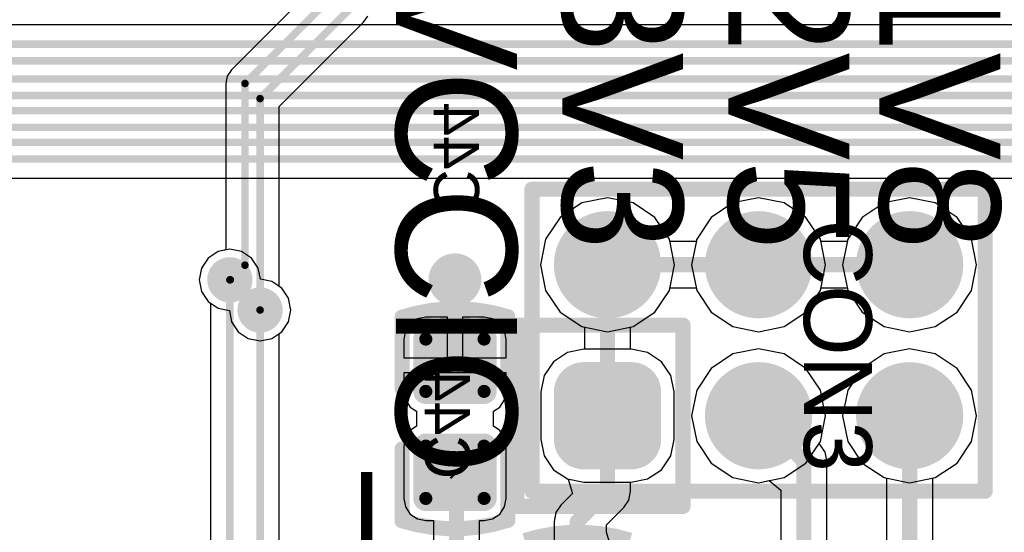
# Model space of a CAD drawing. Header units: millimetres. Extents: x 1.4 to 10.4, y 0 to 10.9.
# Tile 52 of 177: x 4.461 to 5.113, y 3.718 to 4.057. Entities that reach past the tile are written whole.
import ezdxf

# ---------------------------------------------------------------- set-up
doc = ezdxf.new("R2010")
doc.units = ezdxf.units.MM
doc.header["$MEASUREMENT"] = 0
for name, color, linetype in [('BottomLayer', 5, 'Continuous'), ('BottomOverlay', 54, 'Continuous'), ('BottomPaste', 16, 'Continuous'), ('BottomSolder', 6, 'Continuous'), ('DrillDrawing', 1, 'Continuous'), ('DrillGuide', 244, 'Continuous'), ('InternalPlane1', 76, 'Continuous'), ('InternalPlane2', 16, 'Continuous'), ('Mechanical31', 56, 'Continuous'), ('Mechanical32', 56, 'Continuous'), ('MultiLayer', 9, 'Continuous'), ('TopLayer', 1, 'Continuous'), ('TopOverlay', 2, 'Continuous'), ('TopSolder', 216, 'Continuous')]:
    doc.layers.add(name, color=color, linetype=linetype)

msp = doc.modelspace()

# ---------------------------------------------------------------- linework, layer by layer
at = {"layer": 'BottomLayer'}
for p, q in [((5.6907209, 4.0537449), (3.8392791, 4.0537449)), ((4.2452791, 3.9522551), (5.76, 3.9522551)), ((4.85, 3.9393481), (4.8330287, 3.9359723)), ((4.8669713, 3.9359723), (4.85, 3.9393481)), ((4.95, 3.9393481), (4.9330287, 3.9359723)), ((4.9669713, 3.9359723), (4.95, 3.9393481)), ((5.05, 3.9393481), (5.0330287, 3.9359723)), ((5.0669713, 3.9359723), (5.05, 3.9393481)), ((4.8330287, 3.9359723), (4.8186412, 3.9263588)), ((4.8813588, 3.9263588), (4.8669713, 3.9359723)), ((4.9330287, 3.9359723), (4.9186412, 3.9263588)), ((4.9813588, 3.9263588), (4.9669713, 3.9359723)), ((5.0330287, 3.9359723), (5.0186412, 3.9263588)), ((5.0813588, 3.9263588), (5.0669713, 3.9359723)), ((4.8186412, 3.9263588), (4.8090277, 3.9119713)), ((4.8909723, 3.9119713), (4.8813588, 3.9263588)), ((4.9186412, 3.9263588), (4.9090277, 3.9119713)), ((4.9909723, 3.9119713), (4.9813588, 3.9263588)), ((5.0186412, 3.9263588), (5.0090277, 3.9119713)), ((5.0909723, 3.9119713), (5.0813588, 3.9263588)), ((4.8090277, 3.9119713), (4.8056519, 3.895)), ((4.891306, 3.9102939), (4.8909723, 3.9119713)), ((4.9090277, 3.9119713), (4.908694, 3.9102939)), ((4.991306, 3.9102939), (4.9909723, 3.9119713)), ((5.0090277, 3.9119713), (5.008694, 3.9102939)), ((5.0943481, 3.895), (5.0909723, 3.9119713)), ((4.6, 3.9053918), (4.5921964, 3.9038396)), ((4.6078036, 3.9038396), (4.6, 3.9053918)), ((4.908694, 3.9102939), (4.891306, 3.9102939)), ((5.008694, 3.9102939), (4.991306, 3.9102939)), ((4.5855808, 3.8994192), (4.5811604, 3.8928036)), ((4.5921964, 3.9038396), (4.5855808, 3.8994192)), ((4.6144192, 3.8994192), (4.6078036, 3.9038396)), ((4.6188396, 3.8928036), (4.6144192, 3.8994192)), ((4.5811604, 3.8928036), (4.5796082, 3.885)), ((4.6203268, 3.8853268), (4.6188396, 3.8928036)), ((4.8056519, 3.895), (4.8090277, 3.8780287)), ((5.0909723, 3.8780287), (5.0943481, 3.895)), ((4.5796082, 3.885), (4.5811604, 3.8771964)), ((4.6278036, 3.8838396), (4.6203268, 3.8853268)), ((4.6344192, 3.8794192), (4.6278036, 3.8838396)), ((4.6388396, 3.8728036), (4.6344192, 3.8794192)), ((4.8909723, 3.8780287), (4.891306, 3.8797061)), ((4.891306, 3.8797061), (4.908694, 3.8797061)), ((4.908694, 3.8797061), (4.9090277, 3.8780287)), ((4.9909723, 3.8780287), (4.991306, 3.8797061)), ((4.991306, 3.8797061), (5.008694, 3.8797061)), ((5.008694, 3.8797061), (5.0090277, 3.8780287)), ((4.5811604, 3.8771964), (4.5855808, 3.8705808)), ((4.6403918, 3.865), (4.6388396, 3.8728036)), ((4.8090277, 3.8780287), (4.8186412, 3.8636412)), ((4.8813588, 3.8636412), (4.8909723, 3.8780287)), ((4.9090277, 3.8780287), (4.9186412, 3.8636412)), ((4.9813588, 3.8636412), (4.9909723, 3.8780287)), ((5.0090277, 3.8780287), (5.0186412, 3.8636412)), ((5.0813588, 3.8636412), (5.0909723, 3.8780287)), ((4.5855808, 3.8705808), (4.5872551, 3.8694621)), ((4.5872551, 3.8694621), (4.5872551, 3.5750001)), ((4.6388396, 3.8571964), (4.6403918, 3.865)), ((4.7241171, 3.8592552), (4.7193768, 3.8560878)), ((4.7297087, 3.8603674), (4.7241171, 3.8592552)), ((4.744, 3.8603674), (4.7297087, 3.8603674)), ((4.744, 3.8334331), (4.744, 3.8603674)), ((4.7682913, 3.8603674), (4.754, 3.8603674)), ((4.754, 3.8603674), (4.754, 3.8334331)), ((4.7738829, 3.8592552), (4.7682913, 3.8603674)), ((4.7786232, 3.8560878), (4.7738829, 3.8592552)), ((4.8186412, 3.8636412), (4.8330287, 3.8540277)), ((4.8669713, 3.8540277), (4.8813588, 3.8636412)), ((4.9186412, 3.8636412), (4.9330287, 3.8540277)), ((4.9669713, 3.8540277), (4.9813588, 3.8636412)), ((5.0186412, 3.8636412), (5.0330287, 3.8540277)), ((5.0669713, 3.8540277), (5.0813588, 3.8636412)), ((4.6344192, 3.8505808), (4.6388396, 3.8571964)), ((4.7193768, 3.8560878), (4.7162094, 3.8513475)), ((4.7817906, 3.8513475), (4.7786232, 3.8560878)), ((4.8330287, 3.8540277), (4.8347061, 3.853694)), ((4.8347061, 3.853694), (4.8347061, 3.8390396)), ((4.8652939, 3.853694), (4.8669713, 3.8540277)), ((4.8652939, 3.8390396), (4.8652939, 3.853694)), ((4.9330287, 3.8540277), (4.95, 3.8506519)), ((4.95, 3.8506519), (4.9669713, 3.8540277)), ((5.0330287, 3.8540277), (5.05, 3.8506519)), ((5.05, 3.8506519), (5.0669713, 3.8540277)), ((4.6327449, 3.8494621), (4.6344192, 3.8505808)), ((4.6327449, 3.5802791), (4.6327449, 3.8494621)), ((4.7162094, 3.8513475), (4.7150972, 3.8457559)), ((4.7150972, 3.8457559), (4.7150972, 3.8334331)), ((4.7829028, 3.8457559), (4.7817906, 3.8513475)), ((4.7829028, 3.8334331), (4.7829028, 3.8457559)), ((4.95, 3.8393481), (4.9330287, 3.8359723)), ((4.9669713, 3.8359723), (4.95, 3.8393481)), ((5.05, 3.8393481), (5.0330287, 3.8359723)), ((5.0669713, 3.8359723), (5.05, 3.8393481)), ((4.7150972, 3.8334331), (4.744, 3.8334331)), ((4.754, 3.8334331), (4.7829028, 3.8334331)), ((4.8234253, 3.836886), (4.8142468, 3.8307532)), ((4.834252, 3.8390396), (4.8234253, 3.836886)), ((4.8347061, 3.8390396), (4.834252, 3.8390396)), ((4.865748, 3.8390396), (4.8652939, 3.8390396)), ((4.8765747, 3.836886), (4.865748, 3.8390396)), ((4.8857532, 3.8307532), (4.8765747, 3.836886)), ((4.9330287, 3.8359723), (4.9186412, 3.8263588)), ((4.9813588, 3.8263588), (4.9669713, 3.8359723)), ((5.0330287, 3.8359723), (5.0186412, 3.8263588)), ((5.0813588, 3.8263588), (5.0669713, 3.8359723)), ((4.8142468, 3.8307532), (4.808114, 3.8215747)), ((4.891886, 3.8215747), (4.8857532, 3.8307532)), ((4.9186412, 3.8263588), (4.9090277, 3.8119713)), ((4.9909723, 3.8119713), (4.9813588, 3.8263588)), ((5.0186412, 3.8263588), (5.0090277, 3.8119713)), ((5.0909723, 3.8119713), (5.0813588, 3.8263588)), ((4.7829028, 3.8234331), (4.7150972, 3.8234331)), ((4.7150972, 3.8234331), (4.7150972, 3.8111103)), ((4.7829028, 3.8111103), (4.7829028, 3.8234331)), ((4.808114, 3.8215747), (4.8059604, 3.810748)), ((4.8940396, 3.810748), (4.891886, 3.8215747)), ((4.7150972, 3.8111103), (4.7162094, 3.8055187)), ((4.7817906, 3.8055187), (4.7829028, 3.8111103)), ((4.8059604, 3.810748), (4.8059604, 3.779252)), ((4.8940396, 3.779252), (4.8940396, 3.810748)), ((4.9090277, 3.8119713), (4.9056519, 3.795)), ((4.9943481, 3.795), (4.9909723, 3.8119713)), ((5.0090277, 3.8119713), (5.0056519, 3.795)), ((5.0943481, 3.795), (5.0909723, 3.8119713)), ((4.7162094, 3.8055187), (4.7193768, 3.8007784)), ((4.7193768, 3.8007784), (4.7235349, 3.798)), ((4.7744651, 3.798), (4.7786232, 3.8007784)), ((4.7786232, 3.8007784), (4.7817906, 3.8055187)), ((4.7235349, 3.798), (4.7235349, 3.788)), ((4.7744651, 3.788), (4.7744651, 3.798)), ((4.9056519, 3.795), (4.9090277, 3.7780287)), ((4.9909723, 3.7780287), (4.9943481, 3.795)), ((5.0056519, 3.795), (5.0090277, 3.7780287)), ((5.0909723, 3.7780287), (5.0943481, 3.795)), ((4.7235349, 3.788), (4.7193768, 3.7852216)), ((4.7786232, 3.7852216), (4.7744651, 3.788)), ((4.7162094, 3.7804813), (4.7150972, 3.7748897)), ((4.7193768, 3.7852216), (4.7162094, 3.7804813)), ((4.7817906, 3.7804813), (4.7786232, 3.7852216)), ((4.7829028, 3.7748897), (4.7817906, 3.7804813)), ((4.7150972, 3.7748897), (4.7150972, 3.7402441)), ((4.7829028, 3.7402441), (4.7829028, 3.7748897)), ((4.8059604, 3.779252), (4.808114, 3.7684253)), ((4.891886, 3.7684253), (4.8940396, 3.779252)), ((4.9090277, 3.7780287), (4.9186412, 3.7636412)), ((4.9900221, 3.7766067), (4.9909723, 3.7780287)), ((4.990814, 3.7758148), (4.9900221, 3.7766067)), ((4.9941293, 3.7708532), (4.990814, 3.7758148)), ((5.0090277, 3.7780287), (5.0186412, 3.7636412)), ((5.0813588, 3.7636412), (5.0909723, 3.7780287)), ((4.808114, 3.7684253), (4.8142468, 3.7592468)), ((4.8857532, 3.7592468), (4.891886, 3.7684253)), ((4.9943224, 3.7698821), (4.9941293, 3.7708532)), ((4.9952935, 3.7650004), (4.9943224, 3.7698821)), ((4.9186412, 3.7636412), (4.9330287, 3.7540277)), ((4.9952935, 3.7062231), (4.9952935, 3.7650004)), ((5.0186412, 3.7636412), (5.0330287, 3.7540277)), ((5.0669713, 3.7540277), (5.0813588, 3.7636412)), ((4.8142468, 3.7592468), (4.8234253, 3.753114)), ((4.8765747, 3.753114), (4.8857532, 3.7592468)), ((4.8234253, 3.753114), (4.8239154, 3.7530165)), ((4.8239154, 3.7530165), (4.8268183, 3.7434471)), ((4.8652939, 3.745), (4.8652939, 3.7509604)), ((4.8652939, 3.7509604), (4.865748, 3.7509604)), ((4.865748, 3.7509604), (4.8765747, 3.753114)), ((4.9330287, 3.7540277), (4.95, 3.7506519)), ((4.95, 3.7506519), (4.9569755, 3.7520394)), ((4.9569755, 3.7520394), (4.9647057, 3.7456954)), ((5.0330287, 3.7540277), (5.0347057, 3.7536941)), ((5.0347057, 3.7536941), (5.0347057, 3.7062231)), ((5.0652935, 3.753694), (5.0669713, 3.7540277)), ((5.0652935, 3.7062231), (5.0652935, 3.753694)), ((4.8268183, 3.7434471), (4.8191852, 3.735814)), ((4.8641297, 3.7391474), (4.8652939, 3.745)), ((4.9647057, 3.7456954), (4.9647057, 3.7062231)), ((4.7150972, 3.7402441), (4.7162094, 3.7346525)), ((4.7817906, 3.7346525), (4.7829028, 3.7402441)), ((4.8191852, 3.735814), (4.8158699, 3.7308523)), ((4.8608144, 3.7341856), (4.8641297, 3.7391473)), ((4.8641298, 3.7391472), (4.8641297, 3.7391474)), ((4.8641297, 3.7391473), (4.8641298, 3.7391472)), ((4.7162094, 3.7346525), (4.7193768, 3.7299122)), ((4.7193768, 3.7299122), (4.7241171, 3.7267448)), ((4.7738829, 3.7267448), (4.7786232, 3.7299122)), ((4.7786232, 3.7299122), (4.7817906, 3.7346525)), ((4.8158699, 3.7308523), (4.8147057, 3.7249996)), ((4.8492909, 3.7226621), (4.8608144, 3.7341856)), ((4.7241171, 3.7267448), (4.7297087, 3.7256326)), ((4.7297087, 3.7256326), (4.7347057, 3.7256326)), ((4.7347057, 3.7256326), (4.7347057, 3.7062231)), ((4.7652935, 3.7062231), (4.7652935, 3.7256326)), ((4.7652935, 3.7256326), (4.7682913, 3.7256326)), ((4.7682913, 3.7256326), (4.7738829, 3.7267448)), ((4.8147057, 3.7249996), (4.8147057, 3.712367)), ((4.849291, 3.7179922), (4.8492909, 3.7226621)), ((4.8511069, 3.7120058), (4.849291, 3.7179922))]:
    msp.add_line(p, q, dxfattribs=at)
for points, const_width in [([(3.834, 4.041), (5.696, 4.041)], 0.005), ([(3.805, 4.03), (5.705, 4.03)], 0.005), ([(4.111353, 4.018), (5.713, 4.018)], 0.005), ([(4.202, 4.007), (5.722, 4.007)], 0.005), ([(4.212, 3.997), (5.732, 3.997)], 0.005), ([(4.221, 3.986), (5.741, 3.986)], 0.005), ([(4.231, 3.976), (5.751, 3.976)], 0.005), ([(4.24, 3.965), (5.76, 3.965)], 0.005), ([(4.85, 3.895), (4.95, 3.895)], 0.01), ([(4.85, 3.795), (4.85, 3.895)], 0.01), ([(4.95, 3.895), (5.05, 3.895)], 0.01), ([(4.747, 3.887), (4.749, 3.885)], 0.02), ([(4.749, 3.8284331), (4.749, 3.885)], 0.02), ([(4.6, 3.575), (4.6, 3.885)], 0.005), ([(4.62, 3.575), (4.62, 3.865)], 0.005), ([(4.85, 3.745), (4.85, 3.795)], 0.01), ([(4.95, 3.795), (4.9799996, 3.7650004)], 0.01), ([(5.0499996, 3.7949996), (5.05, 3.795)], 0.01), ([(5.0499996, 3.6784642), (5.0499996, 3.7949996)], 0.01), ([(4.9799996, 3.6784642), (4.9799996, 3.7650004)], 0.01), ([(4.749, 3.7575669), (4.7499996, 3.7565673)], 0.01), ([(4.7499996, 3.6784642), (4.7499996, 3.7565673)], 0.01), ([(4.8299996, 3.7249996), (4.85, 3.745)], 0.01), ([(4.8299996, 3.6804327), (4.8299996, 3.7249996)], 0.01)]:
    msp.add_lwpolyline(points, dxfattribs=dict(at, const_width=const_width))
for points, const_width in [([(4.834252, 3.895, 1), (4.865748, 3.895, 1)], 0.031496), ([(4.934252, 3.895, 1), (4.965748, 3.895, 1)], 0.031496), ([(5.034252, 3.895, 1), (5.065748, 3.895, 1)], 0.031496), ([(4.7415, 3.885, 1), (4.7565, 3.885, 1)], 0.015), ([(4.8475, 3.895, 1), (4.8525, 3.895, 1)], 0.005), ([(4.8475, 3.895, 1), (4.8525, 3.895, 1)], 0.005), ([(4.9475, 3.895, 1), (4.9525, 3.895, 1)], 0.005), ([(4.9475, 3.895, 1), (4.9525, 3.895, 1)], 0.005), ([(5.0475, 3.895, 1), (5.0525, 3.895, 1)], 0.005), ([(4.595, 3.885, 1), (4.605, 3.885, 1)], 0.01), ([(4.742, 3.887, 1), (4.752, 3.887, 1)], 0.01), ([(4.744, 3.885, 1), (4.754, 3.885, 1)], 0.01), ([(4.744, 3.885, 1), (4.754, 3.885, 1)], 0.01), ([(4.59875, 3.885, 1), (4.60125, 3.885, 1)], 0.0025), ([(4.615, 3.865, 1), (4.625, 3.865, 1)], 0.01), ([(4.61875, 3.865, 1), (4.62125, 3.865, 1)], 0.0025), ([(4.7275434, 3.8457559, 1), (4.731874, 3.8457559, 1)], 0.0043307), ([(4.766126, 3.8457559, 1), (4.7704566, 3.8457559, 1)], 0.0043307), ([(4.744, 3.8284331, 1), (4.754, 3.8284331, 1)], 0.01), ([(4.826378, 3.810748, 1), (4.842126, 3.810748, 1)], 0.015748), ([(4.857874, 3.810748, 1), (4.873622, 3.810748, 1)], 0.015748), ([(4.934252, 3.795, 1), (4.965748, 3.795, 1)], 0.031496), ([(5.034252, 3.795, 1), (5.065748, 3.795, 1)], 0.031496), ([(4.7275434, 3.8111103, 1), (4.731874, 3.8111103, 1)], 0.0043307), ([(4.766126, 3.8111103, 1), (4.7704566, 3.8111103, 1)], 0.0043307), ([(4.8475, 3.795, 1), (4.8525, 3.795, 1)], 0.005), ([(4.8475, 3.795, 1), (4.8525, 3.795, 1)], 0.005), ([(4.9475, 3.795, 1), (4.9525, 3.795, 1)], 0.005), ([(5.0474996, 3.7949996, 1), (5.0524996, 3.7949996, 1)], 0.005), ([(5.0474996, 3.7949996, 1), (5.0524996, 3.7949996, 1)], 0.005), ([(5.0475, 3.795, 1), (5.0525, 3.795, 1)], 0.005), ([(4.826378, 3.779252, 1), (4.842126, 3.779252, 1)], 0.015748), ([(4.857874, 3.779252, 1), (4.873622, 3.779252, 1)], 0.015748), ([(4.7275434, 3.7748897, 1), (4.731874, 3.7748897, 1)], 0.0043307), ([(4.766126, 3.7748897, 1), (4.7704566, 3.7748897, 1)], 0.0043307), ([(4.9774996, 3.7650004, 1), (4.9824996, 3.7650004, 1)], 0.005), ([(4.9774996, 3.7650004, 1), (4.9824996, 3.7650004, 1)], 0.005), ([(4.7465, 3.7575669, 1), (4.7515, 3.7575669, 1)], 0.005), ([(4.7474996, 3.7565673, 1), (4.7524996, 3.7565673, 1)], 0.005), ([(4.7474996, 3.7565673, 1), (4.7524996, 3.7565673, 1)], 0.005), ([(4.8475, 3.745, 1), (4.8525, 3.745, 1)], 0.005), ([(4.8475, 3.745, 1), (4.8525, 3.745, 1)], 0.005), ([(4.7275434, 3.7402441, 1), (4.731874, 3.7402441, 1)], 0.0043307), ([(4.766126, 3.7402441, 1), (4.7704566, 3.7402441, 1)], 0.0043307), ([(4.8274996, 3.7249996, 1), (4.8324996, 3.7249996, 1)], 0.005), ([(4.8274996, 3.7249996, 1), (4.8324996, 3.7249996, 1)], 0.005)]:
    msp.add_lwpolyline(points, format="xyb", close=True, dxfattribs=dict(at, const_width=const_width))
for points in [[(4.725378, 3.8457559), (4.725378, 3.8111103), (4.772622, 3.8457559), (4.772622, 3.8111103)], [(4.7297087, 3.8500866), (4.7297087, 3.8067796), (4.7682913, 3.8500866), (4.7682913, 3.8067796)], [(4.834252, 3.763504), (4.865748, 3.763504), (4.834252, 3.826496), (4.865748, 3.826496)], [(4.818504, 3.779252), (4.881496, 3.779252), (4.818504, 3.810748), (4.881496, 3.810748)], [(4.725378, 3.7748897), (4.725378, 3.7402441), (4.772622, 3.7748897), (4.772622, 3.7402441)], [(4.7297087, 3.7792204), (4.7297087, 3.7359134), (4.7682913, 3.7792204), (4.7682913, 3.7359134)]]:
    msp.add_solid(points, dxfattribs=at)
at = {"layer": 'BottomOverlay', "const_width": 0.01}
for points in [[(4.714, 3.813), (4.714, 3.8603257)], [(4.784, 3.813), (4.784, 3.8606048)], [(4.714, 3.7253952), (4.714, 3.773)], [(4.784, 3.7256743), (4.784, 3.773)]]:
    msp.add_lwpolyline(points, dxfattribs=at)
at = {"layer": 'BottomOverlay', "const_width": 0.005}
for points in [[(4.7115, 3.8603257, 1), (4.7165, 3.8603257, 1)], [(4.7117416, 3.8603257, 1), (4.7167416, 3.8603257, 1)], [(4.7813524, 3.8606048, 1), (4.7863524, 3.8606048, 1)], [(4.7815, 3.8606048, 1), (4.7865, 3.8606048, 1)], [(4.7115, 3.813, 1), (4.7165, 3.813, 1)], [(4.7815, 3.813, 1), (4.7865, 3.813, 1)], [(4.7115, 3.773, 1), (4.7165, 3.773, 1)], [(4.7815, 3.773, 1), (4.7865, 3.773, 1)], [(4.7115, 3.7253952, 1), (4.7165, 3.7253952, 1)], [(4.7116476, 3.7253952, 1), (4.7166476, 3.7253952, 1)], [(4.7812584, 3.7256743, 1), (4.7862584, 3.7256743, 1)], [(4.7815, 3.7256743, 1), (4.7865, 3.7256743, 1)]]:
    msp.add_lwpolyline(points, format="xyb", close=True, dxfattribs=at)
at = {"layer": 'BottomOverlay', "const_width": 0.01}
for points in [[(4.7142416, 3.8603257, -0.1549629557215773), (4.7838524, 3.8606048)], [(4.7837584, 3.7256743, -0.1549629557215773), (4.7141476, 3.7253952)], [(4.7952412, 3.7123253, -0.1549629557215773), (4.864852, 3.7126044)]]:
    msp.add_lwpolyline(points, format="xyb", dxfattribs=at)
at = {"layer": 'BottomPaste', "const_width": 0.0043307}
for points in [[(4.7275434, 3.8457559, 1), (4.731874, 3.8457559, 1)], [(4.766126, 3.8457559, 1), (4.7704566, 3.8457559, 1)], [(4.7275434, 3.8111103, 1), (4.731874, 3.8111103, 1)], [(4.766126, 3.8111103, 1), (4.7704566, 3.8111103, 1)], [(4.7275434, 3.7748897, 1), (4.731874, 3.7748897, 1)], [(4.766126, 3.7748897, 1), (4.7704566, 3.7748897, 1)], [(4.7275434, 3.7402441, 1), (4.731874, 3.7402441, 1)], [(4.766126, 3.7402441, 1), (4.7704566, 3.7402441, 1)]]:
    msp.add_lwpolyline(points, format="xyb", close=True, dxfattribs=at)
at = {"layer": 'BottomPaste'}
for points in [[(4.725378, 3.8457559), (4.725378, 3.8111103), (4.772622, 3.8457559), (4.772622, 3.8111103)], [(4.7297087, 3.8500866), (4.7297087, 3.8067796), (4.7682913, 3.8500866), (4.7682913, 3.8067796)], [(4.725378, 3.7748897), (4.725378, 3.7402441), (4.772622, 3.7748897), (4.772622, 3.7402441)], [(4.7297087, 3.7792204), (4.7297087, 3.7359134), (4.7682913, 3.7792204), (4.7682913, 3.7359134)]]:
    msp.add_solid(points, dxfattribs=at)
at = {"layer": 'BottomSolder'}
for points, const_width in [([(4.832252, 3.895, 1), (4.867748, 3.895, 1)], 0.035496), ([(4.932252, 3.895, 1), (4.967748, 3.895, 1)], 0.035496), ([(5.032252, 3.895, 1), (5.067748, 3.895, 1)], 0.035496), ([(4.7255434, 3.8457559, 1), (4.733874, 3.8457559, 1)], 0.0083307), ([(4.764126, 3.8457559, 1), (4.7724566, 3.8457559, 1)], 0.0083307), ([(4.824378, 3.810748, 1), (4.844126, 3.810748, 1)], 0.019748), ([(4.855874, 3.810748, 1), (4.875622, 3.810748, 1)], 0.019748), ([(4.932252, 3.795, 1), (4.967748, 3.795, 1)], 0.035496), ([(5.032252, 3.795, 1), (5.067748, 3.795, 1)], 0.035496), ([(4.7255434, 3.8111103, 1), (4.733874, 3.8111103, 1)], 0.0083307), ([(4.764126, 3.8111103, 1), (4.7724566, 3.8111103, 1)], 0.0083307), ([(4.824378, 3.779252, 1), (4.844126, 3.779252, 1)], 0.019748), ([(4.855874, 3.779252, 1), (4.875622, 3.779252, 1)], 0.019748), ([(4.7255434, 3.7748897, 1), (4.733874, 3.7748897, 1)], 0.0083307), ([(4.764126, 3.7748897, 1), (4.7724566, 3.7748897, 1)], 0.0083307), ([(4.7255434, 3.7402441, 1), (4.733874, 3.7402441, 1)], 0.0083307), ([(4.764126, 3.7402441, 1), (4.7724566, 3.7402441, 1)], 0.0083307)]:
    msp.add_lwpolyline(points, format="xyb", close=True, dxfattribs=dict(at, const_width=const_width))
for points in [[(4.7297087, 3.8540866), (4.7297087, 3.8027796), (4.7682913, 3.8540866), (4.7682913, 3.8027796)], [(4.721378, 3.8457559), (4.721378, 3.8111103), (4.776622, 3.8457559), (4.776622, 3.8111103)], [(4.834252, 3.759504), (4.865748, 3.759504), (4.834252, 3.830496), (4.865748, 3.830496)], [(4.814504, 3.779252), (4.885496, 3.779252), (4.814504, 3.810748), (4.885496, 3.810748)], [(4.7297087, 3.7832204), (4.7297087, 3.7319134), (4.7682913, 3.7832204), (4.7682913, 3.7319134)], [(4.721378, 3.7748897), (4.721378, 3.7402441), (4.776622, 3.7748897), (4.776622, 3.7402441)]]:
    msp.add_solid(points, dxfattribs=at)
at = {"layer": 'DrillDrawing'}
for points, const_width in [([(4.74525, 3.885, 1), (4.75275, 3.885, 1)], 0.0075), ([(4.5975, 3.885, 1), (4.6025, 3.885, 1)], 0.005), ([(4.6175, 3.865, 1), (4.6225, 3.865, 1)], 0.005)]:
    msp.add_lwpolyline(points, format="xyb", close=True, dxfattribs=dict(at, const_width=const_width))
at = {"layer": 'DrillGuide'}
for points, const_width in [([(4.74525, 3.885, 1), (4.75275, 3.885, 1)], 0.0075), ([(4.5975, 3.885, 1), (4.6025, 3.885, 1)], 0.005), ([(4.6175, 3.865, 1), (4.6225, 3.865, 1)], 0.005)]:
    msp.add_lwpolyline(points, format="xyb", close=True, dxfattribs=dict(at, const_width=const_width))
at = {"layer": 'InternalPlane1'}
for points, const_width in [([(4.8351575, 3.895, 1), (4.8648425, 3.895, 1)], 0.029685), ([(4.9351575, 3.895, 1), (4.9648425, 3.895, 1)], 0.029685), ([(5.0351575, 3.895, 1), (5.0648425, 3.895, 1)], 0.029685), ([(4.5925, 3.885, 1), (4.6075, 3.885, 1)], 0.015), ([(4.6125, 3.865, 1), (4.6275, 3.865, 1)], 0.015), ([(4.8351575, 3.795, 1), (4.8648425, 3.795, 1)], 0.029685), ([(4.9351575, 3.795, 1), (4.9648425, 3.795, 1)], 0.029685), ([(5.0351575, 3.795, 1), (5.0648425, 3.795, 1)], 0.029685)]:
    msp.add_lwpolyline(points, format="xyb", close=True, dxfattribs=dict(at, const_width=const_width))
at = {"layer": 'InternalPlane2'}
for points, const_width in [([(4.8351575, 3.895, 1), (4.8648425, 3.895, 1)], 0.029685), ([(4.9351575, 3.895, 1), (4.9648425, 3.895, 1)], 0.029685), ([(5.0351575, 3.895, 1), (5.0648425, 3.895, 1)], 0.029685), ([(4.5925, 3.885, 1), (4.6075, 3.885, 1)], 0.015), ([(4.74025, 3.885, 1), (4.75775, 3.885, 1)], 0.0175), ([(4.6125, 3.865, 1), (4.6275, 3.865, 1)], 0.015), ([(4.8351575, 3.795, 1), (4.8648425, 3.795, 1)], 0.029685), ([(4.9351575, 3.795, 1), (4.9648425, 3.795, 1)], 0.029685), ([(5.0351575, 3.795, 1), (5.0648425, 3.795, 1)], 0.029685)]:
    msp.add_lwpolyline(points, format="xyb", close=True, dxfattribs=dict(at, const_width=const_width))
at = {"layer": 'MultiLayer'}
for points, const_width in [([(4.7415, 3.885, 1), (4.7565, 3.885, 1)], 0.015), ([(4.595, 3.885, 1), (4.605, 3.885, 1)], 0.01), ([(4.615, 3.865, 1), (4.625, 3.865, 1)], 0.01)]:
    msp.add_lwpolyline(points, format="xyb", close=True, dxfattribs=dict(at, const_width=const_width))
at = {"layer": 'TopLayer'}
for p, q in [((4.6472551, 4.0702791), (4.600988, 4.024012)), ((4.6327449, 3.9997209), (4.6885248, 4.0555008)), ((4.6885248, 4.0555008), (4.6912876, 4.0596355)), ((4.600988, 4.024012), (4.5982252, 4.0198773)), ((4.5982252, 4.0198773), (4.5972551, 4.015)), ((4.5972551, 4.015), (4.5972551, 3.9048458)), ((4.6327449, 3.8805379), (4.6327449, 3.9997209)), ((4.85, 3.9393481), (4.8330287, 3.9359723)), ((4.8669713, 3.9359723), (4.85, 3.9393481)), ((4.95, 3.9393481), (4.9330287, 3.9359723)), ((4.9669713, 3.9359723), (4.95, 3.9393481)), ((5.05, 3.9393481), (5.0330287, 3.9359723)), ((5.0669713, 3.9359723), (5.05, 3.9393481)), ((4.8330287, 3.9359723), (4.8186412, 3.9263588)), ((4.8813588, 3.9263588), (4.8669713, 3.9359723)), ((4.9330287, 3.9359723), (4.9186412, 3.9263588)), ((4.9813588, 3.9263588), (4.9669713, 3.9359723)), ((5.0330287, 3.9359723), (5.0186412, 3.9263588)), ((5.0813588, 3.9263588), (5.0669713, 3.9359723)), ((4.8186412, 3.9263588), (4.8090277, 3.9119713)), ((4.8909723, 3.9119713), (4.8813588, 3.9263588)), ((4.9186412, 3.9263588), (4.9090277, 3.9119713)), ((4.9909723, 3.9119713), (4.9813588, 3.9263588)), ((5.0186412, 3.9263588), (5.0090277, 3.9119713)), ((5.0909723, 3.9119713), (5.0813588, 3.9263588)), ((4.8090277, 3.9119713), (4.8056519, 3.895)), ((4.8943481, 3.895), (4.8909723, 3.9119713)), ((4.9090277, 3.9119713), (4.9056519, 3.895)), ((4.9943481, 3.895), (4.9909723, 3.9119713)), ((5.0090277, 3.9119713), (5.0056519, 3.895)), ((5.0943481, 3.895), (5.0909723, 3.9119713)), ((4.5972551, 3.9048458), (4.5921964, 3.9038396)), ((4.5855808, 3.8994192), (4.5811604, 3.8928036)), ((4.5921964, 3.9038396), (4.5855808, 3.8994192)), ((4.5811604, 3.8928036), (4.5796082, 3.885)), ((4.8056519, 3.895), (4.8090277, 3.8780287)), ((4.8909723, 3.8780287), (4.8943481, 3.895)), ((4.9056519, 3.895), (4.9090277, 3.8780287)), ((4.9909723, 3.8780287), (4.9943481, 3.895)), ((5.0056519, 3.895), (5.0090277, 3.8780287)), ((5.0909723, 3.8780287), (5.0943481, 3.895)), ((4.5796082, 3.885), (4.5811604, 3.8771964)), ((4.6344192, 3.8794192), (4.6327449, 3.8805379)), ((4.6388396, 3.8728036), (4.6344192, 3.8794192)), ((4.5811604, 3.8771964), (4.5855808, 3.8705808)), ((4.6403918, 3.865), (4.6388396, 3.8728036)), ((4.8090277, 3.8780287), (4.8186412, 3.8636412)), ((4.8813588, 3.8636412), (4.8909723, 3.8780287)), ((4.9090277, 3.8780287), (4.9186412, 3.8636412)), ((4.9813588, 3.8636412), (4.9909723, 3.8780287)), ((5.0090277, 3.8780287), (5.0186412, 3.8636412)), ((5.0813588, 3.8636412), (5.0909723, 3.8780287)), ((4.5855808, 3.8705808), (4.5921964, 3.8661604)), ((4.5921964, 3.8661604), (4.5996732, 3.8646732)), ((4.5996732, 3.8646732), (4.6011604, 3.8571964)), ((4.6388396, 3.8571964), (4.6403918, 3.865)), ((4.8186412, 3.8636412), (4.8330287, 3.8540277)), ((4.8669713, 3.8540277), (4.8813588, 3.8636412)), ((4.9186412, 3.8636412), (4.9330287, 3.8540277)), ((4.9669713, 3.8540277), (4.9813588, 3.8636412)), ((5.0186412, 3.8636412), (5.0330287, 3.8540277)), ((5.0669713, 3.8540277), (5.0813588, 3.8636412)), ((4.6011604, 3.8571964), (4.6055808, 3.8505808)), ((4.6344192, 3.8505808), (4.6388396, 3.8571964)), ((4.8330287, 3.8540277), (4.85, 3.8506519)), ((4.85, 3.8506519), (4.8669713, 3.8540277)), ((4.9330287, 3.8540277), (4.95, 3.8506519)), ((4.95, 3.8506519), (4.9669713, 3.8540277)), ((5.0330287, 3.8540277), (5.05, 3.8506519)), ((5.05, 3.8506519), (5.0669713, 3.8540277)), ((4.6055808, 3.8505808), (4.6121964, 3.8461604)), ((4.6121964, 3.8461604), (4.62, 3.8446082)), ((4.62, 3.8446082), (4.6278036, 3.8461604)), ((4.6278036, 3.8461604), (4.6344192, 3.8505808)), ((4.95, 3.8393481), (4.9330287, 3.8359723)), ((4.9669713, 3.8359723), (4.95, 3.8393481)), ((5.05, 3.8393481), (5.0330287, 3.8359723)), ((5.0669713, 3.8359723), (5.05, 3.8393481)), ((4.8234253, 3.836886), (4.8142468, 3.8307532)), ((4.834252, 3.8390396), (4.8234253, 3.836886)), ((4.865748, 3.8390396), (4.834252, 3.8390396)), ((4.8765747, 3.836886), (4.865748, 3.8390396)), ((4.8857532, 3.8307532), (4.8765747, 3.836886)), ((4.9330287, 3.8359723), (4.9186412, 3.8263588)), ((4.9813588, 3.8263588), (4.9669713, 3.8359723)), ((5.0330287, 3.8359723), (5.0186412, 3.8263588)), ((5.0813588, 3.8263588), (5.0669713, 3.8359723)), ((4.8142468, 3.8307532), (4.808114, 3.8215747)), ((4.891886, 3.8215747), (4.8857532, 3.8307532)), ((4.9186412, 3.8263588), (4.9090277, 3.8119713)), ((4.9909723, 3.8119713), (4.9813588, 3.8263588)), ((5.0186412, 3.8263588), (5.0090277, 3.8119713)), ((5.0909723, 3.8119713), (5.0813588, 3.8263588)), ((4.808114, 3.8215747), (4.8059604, 3.810748)), ((4.8940396, 3.810748), (4.891886, 3.8215747)), ((4.8059604, 3.810748), (4.8059604, 3.779252)), ((4.8940396, 3.779252), (4.8940396, 3.810748)), ((4.9090277, 3.8119713), (4.9056519, 3.795)), ((4.9943481, 3.795), (4.9909723, 3.8119713)), ((5.0090277, 3.8119713), (5.0056519, 3.795)), ((5.0943481, 3.795), (5.0909723, 3.8119713)), ((4.9056519, 3.795), (4.9090277, 3.7780287)), ((4.9909723, 3.7780287), (4.9943481, 3.795)), ((5.0056519, 3.795), (5.0090277, 3.7780287)), ((5.0909723, 3.7780287), (5.0943481, 3.795)), ((4.8059604, 3.779252), (4.808114, 3.7684253)), ((4.891886, 3.7684253), (4.8940396, 3.779252)), ((4.9090277, 3.7780287), (4.9186412, 3.7636412)), ((4.9813588, 3.7636412), (4.9909723, 3.7780287)), ((5.0090277, 3.7780287), (5.0186412, 3.7636412)), ((5.0813588, 3.7636412), (5.0909723, 3.7780287)), ((4.808114, 3.7684253), (4.8142468, 3.7592468)), ((4.8857532, 3.7592468), (4.891886, 3.7684253)), ((4.9186412, 3.7636412), (4.9330287, 3.7540277)), ((4.9669713, 3.7540277), (4.9813588, 3.7636412)), ((5.0186412, 3.7636412), (5.0330287, 3.7540277)), ((5.0669713, 3.7540277), (5.0813588, 3.7636412)), ((4.8142468, 3.7592468), (4.8234253, 3.753114)), ((4.8765747, 3.753114), (4.8857532, 3.7592468)), ((4.8234253, 3.753114), (4.834252, 3.7509604)), ((4.834252, 3.7509604), (4.865748, 3.7509604)), ((4.865748, 3.7509604), (4.8765747, 3.753114)), ((4.9330287, 3.7540277), (4.95, 3.7506519)), ((4.95, 3.7506519), (4.9669713, 3.7540277)), ((5.0330287, 3.7540277), (5.05, 3.7506519)), ((5.05, 3.7506519), (5.0669713, 3.7540277))]:
    msp.add_line(p, q, dxfattribs=at)
at = {"layer": 'TopLayer', "const_width": 0.005}
for points in [[(4.61, 4.015), (4.66, 4.065)], [(4.62, 4.005), (4.6795128, 4.0645128)], [(4.61, 3.8946732), (4.61, 4.015)], [(4.62, 3.865), (4.62, 4.005)], [(4.6003268, 3.885), (4.61, 3.8946732)], [(4.6, 3.885), (4.6003268, 3.885)]]:
    msp.add_lwpolyline(points, dxfattribs=at)
at = {"layer": 'TopLayer'}
for points, const_width in [([(4.60875, 4.015, 1), (4.61125, 4.015, 1)], 0.0025), ([(4.60875, 4.015, 1), (4.61125, 4.015, 1)], 0.0025), ([(4.61875, 4.005, 1), (4.62125, 4.005, 1)], 0.0025), ([(4.61875, 4.005, 1), (4.62125, 4.005, 1)], 0.0025), ([(4.834252, 3.895, 1), (4.865748, 3.895, 1)], 0.031496), ([(4.934252, 3.895, 1), (4.965748, 3.895, 1)], 0.031496), ([(5.034252, 3.895, 1), (5.065748, 3.895, 1)], 0.031496), ([(4.7415, 3.885, 1), (4.7565, 3.885, 1)], 0.015), ([(4.595, 3.885, 1), (4.605, 3.885, 1)], 0.01), ([(4.60875, 3.8946732, 1), (4.61125, 3.8946732, 1)], 0.0025), ([(4.60875, 3.8946732, 1), (4.61125, 3.8946732, 1)], 0.0025), ([(4.59875, 3.885, 1), (4.60125, 3.885, 1)], 0.0025), ([(4.5990768, 3.885, 1), (4.6015768, 3.885, 1)], 0.0025), ([(4.5990768, 3.885, 1), (4.6015768, 3.885, 1)], 0.0025), ([(4.615, 3.865, 1), (4.625, 3.865, 1)], 0.01), ([(4.61875, 3.865, 1), (4.62125, 3.865, 1)], 0.0025), ([(4.826378, 3.810748, 1), (4.842126, 3.810748, 1)], 0.015748), ([(4.857874, 3.810748, 1), (4.873622, 3.810748, 1)], 0.015748), ([(4.934252, 3.795, 1), (4.965748, 3.795, 1)], 0.031496), ([(5.034252, 3.795, 1), (5.065748, 3.795, 1)], 0.031496), ([(4.826378, 3.779252, 1), (4.842126, 3.779252, 1)], 0.015748), ([(4.857874, 3.779252, 1), (4.873622, 3.779252, 1)], 0.015748)]:
    msp.add_lwpolyline(points, format="xyb", close=True, dxfattribs=dict(at, const_width=const_width))
for points in [[(4.834252, 3.763504), (4.865748, 3.763504), (4.834252, 3.826496), (4.865748, 3.826496)], [(4.818504, 3.779252), (4.881496, 3.779252), (4.818504, 3.810748), (4.881496, 3.810748)]]:
    msp.add_solid(points, dxfattribs=at)
at = {"layer": 'TopOverlay', "const_width": 0.01}
for points in [[(4.8, 3.945), (5.1, 3.945)], [(4.8, 3.745), (4.8, 3.945)], [(5.1, 3.745), (5.1, 3.945)], [(4.79, 3.855), (4.9, 3.855)], [(4.79, 3.735), (4.79, 3.855)], [(4.9, 3.735), (4.9, 3.855)], [(4.8, 3.745), (5.1, 3.745)], [(4.79, 3.735), (4.9, 3.735)]]:
    msp.add_lwpolyline(points, dxfattribs=at)
at = {"layer": 'TopOverlay', "const_width": 0.005}
for points in [[(4.7975, 3.945, 1), (4.8025, 3.945, 1)], [(4.7975, 3.945, 1), (4.8025, 3.945, 1)], [(5.0975, 3.945, 1), (5.1025, 3.945, 1)], [(5.0975, 3.945, 1), (5.1025, 3.945, 1)], [(4.7875, 3.855, 1), (4.7925, 3.855, 1)], [(4.7875, 3.855, 1), (4.7925, 3.855, 1)], [(4.8975, 3.855, 1), (4.9025, 3.855, 1)], [(4.8975, 3.855, 1), (4.9025, 3.855, 1)], [(4.7975, 3.745, 1), (4.8025, 3.745, 1)], [(4.7975, 3.745, 1), (4.8025, 3.745, 1)], [(5.0975, 3.745, 1), (5.1025, 3.745, 1)], [(5.0975, 3.745, 1), (5.1025, 3.745, 1)], [(4.7875, 3.735, 1), (4.7925, 3.735, 1)], [(4.7875, 3.735, 1), (4.7925, 3.735, 1)], [(4.8975, 3.735, 1), (4.9025, 3.735, 1)], [(4.8975, 3.735, 1), (4.9025, 3.735, 1)]]:
    msp.add_lwpolyline(points, format="xyb", close=True, dxfattribs=at)
at = {"layer": 'TopSolder'}
for points, const_width in [([(4.832252, 3.895, 1), (4.867748, 3.895, 1)], 0.035496), ([(4.932252, 3.895, 1), (4.967748, 3.895, 1)], 0.035496), ([(5.032252, 3.895, 1), (5.067748, 3.895, 1)], 0.035496), ([(4.824378, 3.810748, 1), (4.844126, 3.810748, 1)], 0.019748), ([(4.855874, 3.810748, 1), (4.875622, 3.810748, 1)], 0.019748), ([(4.932252, 3.795, 1), (4.967748, 3.795, 1)], 0.035496), ([(5.032252, 3.795, 1), (5.067748, 3.795, 1)], 0.035496), ([(4.824378, 3.779252, 1), (4.844126, 3.779252, 1)], 0.019748), ([(4.855874, 3.779252, 1), (4.875622, 3.779252, 1)], 0.019748)]:
    msp.add_lwpolyline(points, format="xyb", close=True, dxfattribs=dict(at, const_width=const_width))
for points in [[(4.834252, 3.759504), (4.865748, 3.759504), (4.834252, 3.830496), (4.865748, 3.830496)], [(4.814504, 3.779252), (4.885496, 3.779252), (4.814504, 3.810748), (4.885496, 3.810748)]]:
    msp.add_solid(points, dxfattribs=at)

# ---------------------------------------------------------------- texts
at = {"layer": 'BottomOverlay', "text_generation_flag": 2}
msp.add_text('C44', height=0.03, rotation=270, dxfattribs=at).set_placement((4.735, 3.929))
at = {"layer": 'Mechanical31'}
msp.add_text('CON3', height=0.045, rotation=270, dxfattribs=at).set_placement((4.98, 3.925))
at = {"layer": 'Mechanical32', "text_generation_flag": 2}
msp.add_text('C44', height=0.03, rotation=270, dxfattribs=at).set_placement((4.729, 3.753))
at = {"layer": 'TopOverlay'}
for s, p in [('VCCIO_34', (4.71, 4.095)), ('3V3', (4.82, 4.095)), ('2V5', (4.93, 4.095)), ('1V8', (5.03, 4.095))]:
    msp.add_text(s, height=0.08, rotation=270, dxfattribs=at).set_placement(p)

doc.saveas('drawing.dxf')
